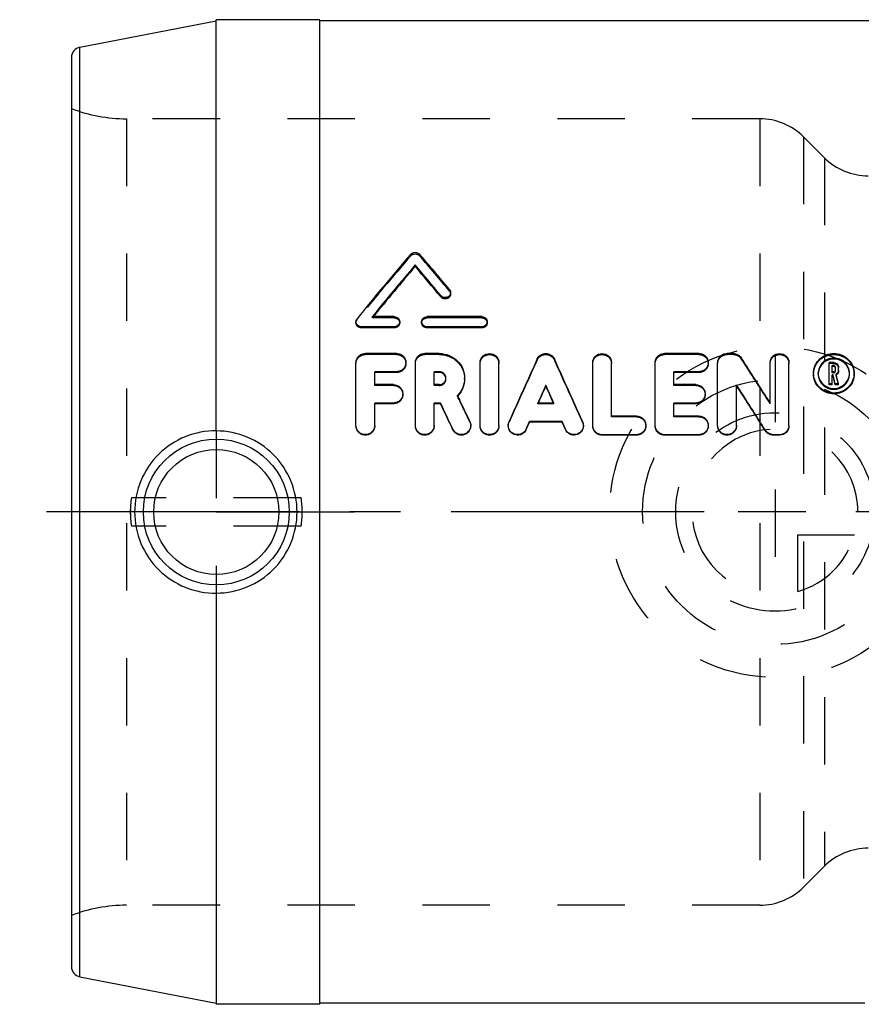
# Model space of a CAD drawing. Header units: millimetres. Extents: x 396 to 599, y 426 to 574.
# Tile 1 of 2: x 396 to 477, y 479 to 574. Entities that reach past the tile are written whole.
import ezdxf

# ---------------------------------------------------------------- set-up
doc = ezdxf.new("R2010")
doc.units = ezdxf.units.MM
doc.header["$LTSCALE"] = 65.185185
doc.linetypes.add('CENTER', pattern=[0.6, 0.375, -0.075, 0.075, -0.075])
doc.linetypes.add('HIDDEN', pattern=[0.2, 0.1, -0.1])
for name, color, linetype in [('DEFAULT_2', 8, 'HIDDEN'), ('FLAECHEN', 7, 'CONTINUOUS'), ('KOERPER', 7, 'CONTINUOUS'), ('KONST.EL_MIT_GEO', 7, 'CONTINUOUS'), ('KURVEN', 7, 'CONTINUOUS')]:
    doc.layers.add(name, color=color, linetype=linetype)

msp = doc.modelspace()

# ---------------------------------------------------------------- linework, layer by layer
at = {"layer": 'DEFAULT_2', "color": 8, "linetype": 'HIDDEN'}
for p, q in [((400.665, 565.547), (400.665, 487.547)), ((405.985, 564.572), (405.985, 488.522)), ((467.18, 564.572), (405.985, 564.572)), ((473.433, 560.804), (471.422, 562.815)), ((473.433, 492.29), (471.422, 490.279)), ((467.18, 488.522), (405.985, 488.522))]:
    msp.add_line(p, q, dxfattribs=at)
for centre, start, end in [((405.985, 579.572), 249.22814, 270), ((405.985, 473.522), 90, 110.77186)]:
    msp.add_arc(centre, 15, start, end, dxfattribs=at)
at = {"layer": 'FLAECHEN', "color": 2, "linetype": 'CENTER'}
msp.add_line((500.919, 526.547), (395.665, 526.547), dxfattribs=at)
at = {"layer": 'KOERPER', "color": 7, "linetype": 'Continuous'}
for p, q in [((414.665, 534.388), (414.665, 574.147)), ((424.665, 574.147), (414.665, 574.147)), ((424.665, 478.947), (424.665, 574.147)), ((479.593, 574.047), (424.665, 574.047)), ((414.665, 518.706), (414.665, 478.947)), ((424.665, 478.947), (414.665, 478.947)), ((477.333, 479.047), (424.665, 479.047))]:
    msp.add_line(p, q, dxfattribs=at)
at = {"layer": 'KOERPER', "color": 8, "linetype": 'HIDDEN'}
for p, q in [((414.665, 534.388), (414.665, 518.706)), ((422.86, 527.926), (406.47, 527.926)), ((422.86, 525.168), (406.47, 525.168))]:
    msp.add_line(p, q, dxfattribs=at)
at = {"layer": 'KOERPER', "color": 2, "linetype": 'CENTER'}
for q in [(401.355, 526.547), (427.975, 526.547)]:
    msp.add_line((414.665, 526.547), q, dxfattribs=at)
at = {"layer": 'KOERPER', "color": 8, "linetype": 'HIDDEN'}
for centre, radius, start, end in [((414.665, 526.547), 8.31, 170.45069, 189.54931), ((414.774, 526.548), 8.418, 170.5665, 189.4335), ((414.556, 526.548), 8.418, 350.5665, 9.4335), ((414.665, 526.547), 8.31, 350.45069, 9.54931)]:
    msp.add_arc(centre, radius, start, end, dxfattribs=at)
at = {"layer": 'KOERPER', "color": 7, "linetype": 'Continuous'}
for points, knots in [([(414.665, 534.393), (413.65, 534.404), (411.582, 534.015), (408.954, 532.281), (407.186, 529.658), (406.772, 527.577), (406.772, 526.547)], [0, 0, 0, 0, 0.247733, 0.497791, 0.74881, 1, 1, 1, 1]), ([(422.472, 526.547), (422.472, 527.566), (422.067, 529.623), (420.335, 532.228), (417.741, 533.977), (415.684, 534.388), (414.665, 534.388)], [0, 0, 0, 0, 0.250289, 0.500027, 0.749745, 1, 1, 1, 1]), ([(406.772, 526.547), (406.772, 525.517), (407.186, 523.435), (408.954, 520.813), (411.582, 519.078), (413.65, 518.69), (414.665, 518.7)], [0, 0, 0, 0, 0.251195, 0.502217, 0.752271, 1, 1, 1, 1]), ([(414.665, 518.706), (415.684, 518.706), (417.741, 519.116), (420.335, 520.866), (422.067, 523.471), (422.472, 525.528), (422.472, 526.547)], [0, 0, 0, 0, 0.250252, 0.49997, 0.749709, 1, 1, 1, 1])]:
    msp.add_open_spline(points, degree=3, knots=knots, dxfattribs=at)
at = {"layer": 'KONST.EL_MIT_GEO', "color": 7, "linetype": 'Continuous'}
for p, q in [((401.474, 571.483), (414.665, 574.047)), ((401.474, 481.611), (401.474, 571.483)), ((400.665, 570.501), (400.665, 482.593)), ((433.886, 550.283), (433.886, 550.433)), ((436.361, 547.342), (436.361, 547.473)), ((431.864, 545.434), (429.748, 545.434)), ((440.317, 545.434), (435.033, 545.434)), ((428.693, 544.341), (428.692, 544.453)), ((431.863, 544.453), (428.692, 544.453)), ((431.863, 544.341), (428.693, 544.341)), ((431.863, 544.341), (431.863, 544.453)), ((435.033, 544.341), (435.032, 544.453)), ((440.316, 544.453), (435.032, 544.453)), ((440.316, 544.341), (435.033, 544.341)), ((440.316, 544.341), (440.316, 544.453)), ((432.091, 541.869), (429.071, 541.869)), ((436.213, 541.869), (434.807, 541.869)), ((461.308, 541.869), (457.986, 541.869)), ((464.627, 541.869), (464.024, 541.869)), ((428.165, 534.923), (428.165, 540.992)), ((433.901, 534.923), (433.901, 540.992)), ((440.162, 534.923), (440.162, 540.992)), ((441.974, 534.922), (441.974, 540.992)), ((451.042, 534.923), (451.042, 540.992)), ((452.854, 535.819), (452.854, 540.992)), ((457.08, 534.923), (457.08, 540.992)), ((463.118, 534.923), (463.118, 540.992)), ((468.193, 537.088), (468.193, 540.992)), ((470.004, 534.923), (470.004, 540.992)), ((473.889, 538.855), (473.889, 540.99)), ((474.335, 540.99), (473.889, 540.99)), ((429.976, 538.86), (429.976, 540.112)), ((432.09, 540.112), (429.976, 540.112)), ((432.09, 540.027), (429.976, 540.027)), ((432.09, 540.027), (432.09, 540.112)), ((435.712, 538.86), (435.712, 540.112)), ((436.213, 540.112), (435.712, 540.112)), ((436.213, 540.027), (435.712, 540.027)), ((436.213, 540.027), (436.213, 540.112)), ((458.892, 538.86), (458.892, 540.112)), ((461.307, 540.112), (458.892, 540.112)), ((461.307, 540.027), (458.892, 540.027)), ((461.307, 540.027), (461.307, 540.112)), ((474.191, 540.088), (474.191, 540.697)), ((474.334, 540.697), (474.191, 540.697)), ((474.334, 540.608), (474.191, 540.608)), ((474.335, 540.088), (474.191, 540.088)), ((474.191, 538.855), (474.191, 539.794)), ((474.285, 539.794), (474.191, 539.794)), ((474.48, 538.932), (474.285, 539.794)), ((474.334, 540.608), (474.334, 540.697)), ((474.493, 540.242), (474.493, 540.544)), ((474.79, 538.932), (474.578, 539.862)), ((474.795, 540.241), (474.795, 540.543)), ((431.789, 538.86), (429.976, 538.86)), ((436.214, 538.86), (435.712, 538.86)), ((461.006, 538.86), (458.892, 538.86)), ((464.929, 534.922), (464.929, 538.857)), ((474.191, 538.932), (473.889, 538.932)), ((474.191, 538.855), (473.889, 538.855)), ((474.285, 539.71), (474.191, 539.71)), ((474.48, 538.855), (474.285, 539.71)), ((474.48, 538.855), (474.48, 538.932)), ((474.79, 538.932), (474.48, 538.932)), ((474.79, 538.855), (474.48, 538.855)), ((474.79, 538.855), (474.79, 538.932)), ((446.508, 538.725), (446.508, 538.802)), ((429.976, 534.922), (429.976, 537.084)), ((431.788, 537.084), (429.976, 537.084)), ((431.788, 537.018), (429.976, 537.018)), ((431.788, 537.018), (431.788, 537.084)), ((435.712, 534.922), (435.712, 537.084)), ((436.331, 537.084), (435.712, 537.084)), ((436.331, 537.018), (435.712, 537.018)), ((436.331, 537.018), (436.331, 537.084)), ((447.279, 537.084), (445.738, 537.084)), ((445.767, 537.084), (445.823, 537.208)), ((447.249, 537.084), (447.193, 537.208)), ((458.892, 535.819), (458.892, 537.084)), ((461.005, 537.084), (458.892, 537.084)), ((461.005, 537.018), (458.892, 537.018)), ((461.005, 537.018), (461.005, 537.084)), ((444.614, 534.561), (444.941, 535.297)), ((444.614, 534.511), (444.941, 535.242)), ((444.941, 535.242), (444.941, 535.297)), ((448.076, 535.297), (444.941, 535.297)), ((448.076, 535.242), (444.941, 535.242)), ((448.076, 535.242), (448.076, 535.297)), ((448.402, 534.562), (448.076, 535.297)), ((448.402, 534.511), (448.076, 535.242)), ((455.269, 535.819), (452.854, 535.819)), ((461.307, 535.819), (458.892, 535.819)), ((437.53, 534.494), (437.53, 534.544)), ((444.614, 534.511), (444.614, 534.561)), ((448.402, 534.511), (448.402, 534.562)), ((467.726, 534.398), (467.726, 534.447)), ((451.948, 533.978), (451.948, 534.024)), ((455.269, 534.024), (451.948, 534.024)), ((455.269, 533.978), (451.948, 533.978)), ((455.269, 533.978), (455.269, 534.024)), ((457.986, 533.978), (457.986, 534.024)), ((461.307, 534.024), (457.986, 534.024)), ((461.307, 533.978), (457.986, 533.978)), ((461.307, 533.978), (461.307, 534.024)), ((468.495, 533.978), (468.495, 534.024)), ((469.098, 534.024), (468.495, 534.024)), ((469.098, 533.978), (468.495, 533.978)), ((469.098, 533.978), (469.098, 534.024)), ((401.474, 481.611), (414.665, 479.047))]:
    msp.add_line(p, q, dxfattribs=at)
at = {"layer": 'KONST.EL_MIT_GEO', "color": 8, "linetype": 'HIDDEN'}
for p, q in [((467.18, 564.572), (467.18, 488.522)), ((471.422, 562.815), (471.422, 490.279)), ((473.433, 560.804), (473.433, 492.29)), ((433.456, 551.318), (433.456, 551.474)), ((434.316, 551.318), (434.316, 551.474)), ((437.207, 547.91), (437.208, 548.044)), ((437.312, 547.626), (437.312, 547.759)), ((428.165, 544.944), (428.165, 544.829)), ((428.27, 545.121), (428.27, 545.238)), ((429.748, 545.316), (429.748, 545.434)), ((429.748, 545.316), (429.806, 545.387)), ((431.863, 545.316), (429.748, 545.316)), ((429.806, 545.387), (429.844, 545.435)), ((431.863, 545.316), (431.864, 545.434)), ((432.392, 544.829), (432.392, 544.945)), ((434.505, 544.945), (434.505, 544.829)), ((435.033, 545.316), (435.033, 545.434)), ((440.316, 545.316), (435.033, 545.316)), ((440.316, 545.316), (440.317, 545.434)), ((440.844, 544.829), (440.844, 544.945)), ((429.071, 541.773), (429.071, 541.869)), ((432.09, 541.773), (429.071, 541.773)), ((432.09, 541.773), (432.091, 541.869)), ((434.807, 541.773), (434.807, 541.869)), ((436.213, 541.773), (434.807, 541.773)), ((436.213, 541.773), (436.213, 541.869)), ((457.986, 541.773), (457.986, 541.869)), ((461.307, 541.773), (457.986, 541.773)), ((461.307, 541.773), (461.308, 541.869)), ((464.024, 541.773), (464.024, 541.869)), ((464.627, 541.773), (464.024, 541.773)), ((464.627, 541.773), (464.627, 541.869)), ((432.995, 540.901), (432.995, 540.992)), ((445.679, 541.253), (445.679, 541.345)), ((447.337, 541.253), (447.337, 541.345)), ((462.212, 540.901), (462.212, 540.992)), ((465.395, 541.363), (465.395, 541.457)), ((474.334, 540.9), (473.889, 540.9)), ((474.334, 540.9), (474.335, 540.99)), ((472.38, 539.879), (472.38, 539.963)), ((472.834, 539.879), (472.834, 539.963)), ((474.191, 540.003), (474.191, 540.088)), ((474.334, 540.003), (474.191, 540.003)), ((474.285, 539.71), (474.285, 539.794)), ((474.334, 540.003), (474.335, 540.088)), ((474.493, 540.156), (474.493, 540.242)), ((474.578, 539.778), (474.578, 539.862)), ((474.795, 540.156), (474.795, 540.241)), ((475.853, 539.879), (475.853, 539.963)), ((476.308, 539.879), (476.308, 539.963)), ((429.976, 538.783), (429.976, 538.86)), ((431.788, 538.783), (431.789, 538.86)), ((435.712, 538.783), (435.712, 538.86)), ((436.213, 538.783), (436.214, 538.86)), ((436.855, 539.406), (436.855, 539.487)), ((438.666, 539.404), (438.666, 539.485)), ((458.892, 538.783), (458.892, 538.86)), ((461.005, 538.783), (461.006, 538.86)), ((474.79, 538.855), (474.578, 539.778)), ((431.788, 538.783), (429.976, 538.783)), ((432.693, 537.902), (432.693, 537.974)), ((436.213, 538.783), (435.712, 538.783)), ((461.005, 538.783), (458.892, 538.783)), ((461.91, 537.902), (461.91, 537.974)), ((437.98, 537.751), (437.98, 537.822)), ((445.738, 537.018), (445.738, 537.084)), ((445.738, 537.018), (445.767, 537.084)), ((447.279, 537.018), (445.738, 537.018)), ((447.279, 537.018), (447.249, 537.084)), ((447.279, 537.018), (447.279, 537.084)), ((468.193, 537.021), (468.193, 537.088)), ((439.172, 535.247), (439.172, 535.302)), ((442.956, 535.23), (442.956, 535.284)), ((450.06, 535.23), (450.06, 535.284)), ((452.854, 535.761), (452.854, 535.819)), ((455.269, 535.761), (452.854, 535.761)), ((455.269, 535.761), (455.269, 535.819)), ((458.892, 535.761), (458.892, 535.819)), ((461.307, 535.761), (458.892, 535.761)), ((461.307, 535.761), (461.307, 535.819)), ((428.165, 534.871), (428.165, 534.923)), ((429.976, 534.871), (429.976, 534.922)), ((433.901, 534.871), (433.901, 534.923)), ((435.712, 534.871), (435.712, 534.922)), ((439.257, 534.87), (439.257, 534.923)), ((440.162, 534.871), (440.162, 534.923)), ((441.974, 534.871), (441.974, 534.922)), ((442.879, 534.923), (442.879, 534.87)), ((450.137, 534.87), (450.137, 534.923)), ((451.042, 534.871), (451.042, 534.923)), ((456.175, 534.871), (456.175, 534.923)), ((457.08, 534.871), (457.08, 534.923)), ((462.212, 534.871), (462.212, 534.923)), ((463.118, 534.871), (463.118, 534.923)), ((464.929, 534.871), (464.929, 534.922)), ((470.004, 534.871), (470.004, 534.923))]:
    msp.add_line(p, q, dxfattribs=at)
at = {"layer": 'KONST.EL_MIT_GEO', "color": 7, "linetype": 'Continuous'}
for radius in [7.05, 6.051]:
    msp.add_circle((414.665, 526.547), radius, dxfattribs=at)
for centre, radius, start, end in [((401.665, 570.501), 1, 101, 180), ((637.439, 376.578), 268.696, 139.39003, 141.1195), ((238.111, 383.114), 258.537, 39.6382, 40.63239), ((640.495, 375.17), 270.932, 139.6925, 141.06484), ((638.601, 375.523), 269.164, 139.51342, 140.85703), ((232.808, 379.785), 263.729, 39.48202, 40.32024), ((234.3, 379.831), 262.466, 39.65917, 40.49831), ((1213.401, 192.781), 843.145, 155.580799, 156.032333), ((-320.385, 192.781), 843.145, 23.967667, 24.419201), ((-157.187, 139.822), 740.891, 32.425282, 32.826499), ((474.187, 539.967), 1.808, 175.24541, 180.13504), ((474.339, 540.176), 0.465, 303.53295, 306.96691), ((474.507, 539.968), 1.801, 359.84664, 4.73287), ((-180.041, 126.636), 765.449, 32.193053, 32.583931), ((1214.898, 193.024), 842.606, 155.772114, 155.900119), ((1205.891, 194.841), 833.617, 155.636786, 155.751141), ((-321.882, 193.024), 842.606, 24.099881, 24.227886), ((-312.874, 194.841), 833.617, 24.248859, 24.363214), ((-174.252, 127.678), 759.972, 32.355911, 32.747846), ((-325.887, 175.759), 843.524, 25.172224, 25.363033), ((-318.07, 177.14), 835.843, 25.311364, 25.502939), ((-317.603, 178.727), 836.572, 25.22875, 25.419646), ((401.665, 482.593), 1, 180, 259)]:
    msp.add_arc(centre, radius, start, end, dxfattribs=at)
at = {"layer": 'KONST.EL_MIT_GEO', "color": 8, "linetype": 'HIDDEN'}
for centre, radius, start, end in [((467.18, 558.572), 6, 45, 90), ((477.675, 565.047), 6, 225, 270), ((635.852, 376.684), 267.323, 139.21136, 140.94328), ((239.568, 383.151), 257.307, 39.81569, 40.81079), ((1205.219, 194.224), 835.063, 155.444672, 155.898198), ((-312.203, 194.224), 835.063, 24.101802, 24.555328), ((-151.705, 140.751), 735.734, 32.588789, 32.991022), ((474.25, 539.878), 1.87, 179.97849, 184.76647), ((474.303, 539.879), 1.468, 178.41445, 180.00301), ((474.232, 539.881), 1.398, 164.20067, 178.42193), ((474.327, 540.194), 0.486, 301.17404, 303.53731), ((474.457, 539.881), 1.397, 1.56172, 15.90565), ((474.38, 539.879), 1.473, 359.99676, 1.56874), ((474.439, 539.878), 1.869, 355.22891, 0.01997), ((436.248, 539.405), 0.607, 3.90627, 16.84482), ((436.254, 539.405), 0.601, 0.00333, 3.88774), ((436.2, 539.51), 2.503, 315.33372, 316.08564), ((-309.866, 180.089), 828.972, 25.368117, 25.559776), ((436.216, 539.494), 2.48, 316.08614, 316.53769), ((438.368, 534.87), 0.888, 354.67781, 359.98223), ((477.675, 488.047), 6, 90, 135), ((467.18, 494.522), 6, 270, 315)]:
    msp.add_arc(centre, radius, start, end, dxfattribs=at)
at = {"layer": 'KONST.EL_MIT_GEO', "color": 7, "linetype": 'Continuous'}
for points, knots in [([(433.456, 551.474), (433.558, 551.593), (433.886, 551.731), (434.214, 551.592), (434.316, 551.474)], [0, 0, 0, 0, 0.499985, 1, 1, 1, 1]), ([(437.312, 547.759), (437.312, 547.661), (437.255, 547.505), (437.101, 547.367), (436.904, 547.274), (436.621, 547.27), (436.427, 547.392), (436.361, 547.473)], [0, 0, 0, 0, 0.235717, 0.36055, 0.489262, 0.748793, 1, 1, 1, 1]), ([(437.312, 547.626), (437.312, 547.528), (437.254, 547.373), (437.1, 547.236), (436.903, 547.144), (436.621, 547.141), (436.428, 547.261), (436.361, 547.342)], [0, 0, 0, 0, 0.235596, 0.360248, 0.489353, 0.748739, 1, 1, 1, 1]), ([(437.208, 548.044), (437.224, 548.024), (437.283, 547.94), (437.312, 547.835), (437.312, 547.759)], [0, 0, 0, 0, 0.255879, 1, 1, 1, 1]), ([(428.692, 544.453), (428.559, 544.453), (428.287, 544.55), (428.165, 544.818), (428.165, 544.944)], [0, 0, 0, 0, 0.51378, 1, 1, 1, 1]), ([(428.693, 544.341), (428.56, 544.341), (428.288, 544.436), (428.165, 544.703), (428.165, 544.829)], [0, 0, 0, 0, 0.514008, 1, 1, 1, 1]), ([(432.392, 544.945), (432.392, 544.818), (432.27, 544.55), (431.997, 544.453), (431.863, 544.453)], [0, 0, 0, 0, 0.486187, 1, 1, 1, 1]), ([(432.392, 544.829), (432.392, 544.703), (432.269, 544.436), (431.997, 544.341), (431.863, 544.341)], [0, 0, 0, 0, 0.48581, 1, 1, 1, 1]), ([(431.864, 545.434), (431.998, 545.434), (432.27, 545.339), (432.392, 545.071), (432.392, 544.945)], [0, 0, 0, 0, 0.514225, 1, 1, 1, 1]), ([(434.505, 544.945), (434.505, 545.071), (434.627, 545.339), (434.899, 545.435), (435.033, 545.434)], [0, 0, 0, 0, 0.485764, 1, 1, 1, 1]), ([(435.032, 544.453), (434.899, 544.453), (434.626, 544.55), (434.505, 544.818), (434.505, 544.945)], [0, 0, 0, 0, 0.513804, 1, 1, 1, 1]), ([(435.033, 544.341), (434.9, 544.341), (434.628, 544.436), (434.505, 544.703), (434.505, 544.829)], [0, 0, 0, 0, 0.513946, 1, 1, 1, 1]), ([(440.844, 544.945), (440.844, 544.818), (440.723, 544.55), (440.45, 544.453), (440.316, 544.453)], [0, 0, 0, 0, 0.486187, 1, 1, 1, 1]), ([(440.844, 544.829), (440.844, 544.703), (440.722, 544.436), (440.45, 544.341), (440.316, 544.341)], [0, 0, 0, 0, 0.48581, 1, 1, 1, 1]), ([(440.317, 545.434), (440.45, 545.434), (440.723, 545.339), (440.844, 545.071), (440.844, 544.945)], [0, 0, 0, 0, 0.514225, 1, 1, 1, 1]), ([(428.165, 540.992), (428.165, 541.105), (428.212, 541.336), (428.413, 541.628), (428.714, 541.823), (428.952, 541.869), (429.071, 541.869)], [0, 0, 0, 0, 0.244643, 0.49204, 0.7442, 1, 1, 1, 1]), ([(432.091, 541.869), (432.209, 541.869), (432.447, 541.823), (432.748, 541.627), (432.948, 541.336), (432.995, 541.105), (432.995, 540.992)], [0, 0, 0, 0, 0.255807, 0.507922, 0.75539, 1, 1, 1, 1]), ([(433.901, 540.992), (433.901, 541.105), (433.948, 541.336), (434.149, 541.628), (434.45, 541.823), (434.688, 541.869), (434.807, 541.869)], [0, 0, 0, 0, 0.244643, 0.49204, 0.7442, 1, 1, 1, 1]), ([(436.213, 541.869), (436.534, 541.87), (437.179, 541.745), (437.995, 541.216), (438.54, 540.423), (438.666, 539.795), (438.666, 539.485)], [0, 0, 0, 0, 0.255016, 0.506591, 0.754173, 1, 1, 1, 1]), ([(440.162, 540.992), (440.162, 541.105), (440.21, 541.336), (440.475, 541.724), (441.068, 541.966), (441.661, 541.724), (441.926, 541.336), (441.974, 541.105), (441.974, 540.992)], [0, 0, 0, 0, 0.123493, 0.248371, 0.5, 0.751629, 0.876508, 1, 1, 1, 1]), ([(445.679, 541.345), (445.749, 541.499), (445.988, 541.772), (446.508, 541.918), (447.027, 541.772), (447.268, 541.499), (447.337, 541.345)], [0, 0, 0, 0, 0.246912, 0.500009, 0.753095, 1, 1, 1, 1]), ([(451.042, 540.992), (451.042, 541.105), (451.09, 541.336), (451.355, 541.724), (451.948, 541.966), (452.542, 541.724), (452.806, 541.336), (452.854, 541.105), (452.854, 540.992)], [0, 0, 0, 0, 0.123493, 0.248371, 0.5, 0.751629, 0.876508, 1, 1, 1, 1]), ([(457.08, 540.992), (457.08, 541.105), (457.127, 541.336), (457.328, 541.628), (457.629, 541.823), (457.867, 541.869), (457.986, 541.869)], [0, 0, 0, 0, 0.244643, 0.49204, 0.7442, 1, 1, 1, 1]), ([(461.308, 541.869), (461.426, 541.869), (461.664, 541.823), (461.965, 541.627), (462.165, 541.336), (462.212, 541.105), (462.212, 540.992)], [0, 0, 0, 0, 0.255807, 0.507922, 0.75539, 1, 1, 1, 1]), ([(463.118, 540.992), (463.118, 541.105), (463.165, 541.336), (463.366, 541.628), (463.667, 541.823), (463.905, 541.869), (464.024, 541.869)], [0, 0, 0, 0, 0.244643, 0.49204, 0.7442, 1, 1, 1, 1]), ([(464.627, 541.869), (464.779, 541.869), (465.083, 541.794), (465.315, 541.582), (465.395, 541.457)], [0, 0, 0, 0, 0.505196, 1, 1, 1, 1]), ([(468.193, 540.992), (468.192, 541.105), (468.24, 541.336), (468.505, 541.724), (469.098, 541.966), (469.692, 541.724), (469.956, 541.336), (470.004, 541.105), (470.004, 540.992)], [0, 0, 0, 0, 0.123493, 0.248371, 0.5, 0.751629, 0.876508, 1, 1, 1, 1]), ([(472.386, 540.117), (472.405, 540.351), (472.537, 540.818), (472.98, 541.397), (473.611, 541.78), (474.344, 541.914), (475.077, 541.78), (475.708, 541.397), (476.151, 540.818), (476.282, 540.351), (476.302, 540.117)], [0, 0, 0, 0, 0.122696, 0.246565, 0.372487, 0.500001, 0.627515, 0.753437, 0.877304, 1, 1, 1, 1]), ([(432.995, 540.992), (432.995, 540.878), (432.948, 540.647), (432.747, 540.355), (432.446, 540.158), (432.208, 540.112), (432.09, 540.112)], [0, 0, 0, 0, 0.244519, 0.492479, 0.744719, 1, 1, 1, 1]), ([(432.995, 540.901), (432.995, 540.787), (432.947, 540.555), (432.744, 540.264), (432.443, 540.072), (432.207, 540.027), (432.09, 540.027)], [0, 0, 0, 0, 0.246805, 0.495607, 0.747354, 1, 1, 1, 1]), ([(462.212, 540.992), (462.212, 540.878), (462.165, 540.647), (461.964, 540.355), (461.663, 540.158), (461.425, 540.112), (461.307, 540.112)], [0, 0, 0, 0, 0.244519, 0.492479, 0.744719, 1, 1, 1, 1]), ([(462.212, 540.901), (462.212, 540.787), (462.164, 540.555), (461.961, 540.264), (461.66, 540.072), (461.424, 540.027), (461.307, 540.027)], [0, 0, 0, 0, 0.246805, 0.495607, 0.747354, 1, 1, 1, 1]), ([(475.853, 539.963), (475.854, 540.153), (475.775, 540.539), (475.44, 541.027), (474.937, 541.353), (474.344, 541.467), (473.75, 541.353), (473.248, 541.027), (472.913, 540.539), (472.834, 540.153), (472.834, 539.963)], [0, 0, 0, 0, 0.122715, 0.246521, 0.372431, 0.500001, 0.627569, 0.753479, 0.877286, 1, 1, 1, 1]), ([(475.8, 540.264), (475.756, 540.418), (475.616, 540.712), (475.16, 541.176), (474.341, 541.444), (473.523, 541.173), (473.069, 540.709), (472.931, 540.415), (472.887, 540.262)], [0, 0, 0, 0, 0.124993, 0.248669, 0.500501, 0.751845, 0.875705, 1, 1, 1, 1]), ([(474.335, 540.99), (474.452, 540.99), (474.694, 540.897), (474.795, 540.657), (474.795, 540.543)], [0, 0, 0, 0, 0.507635, 1, 1, 1, 1]), ([(436.855, 539.487), (436.855, 539.646), (436.715, 539.982), (436.377, 540.112), (436.213, 540.112)], [0, 0, 0, 0, 0.493422, 1, 1, 1, 1]), ([(436.829, 539.581), (436.791, 539.707), (436.622, 539.942), (436.348, 540.027), (436.213, 540.027)], [0, 0, 0, 0, 0.496216, 1, 1, 1, 1]), ([(476.308, 539.963), (476.308, 539.716), (476.205, 539.211), (475.77, 538.574), (475.116, 538.145), (474.344, 537.994), (473.571, 538.145), (472.918, 538.574), (472.483, 539.211), (472.379, 539.716), (472.38, 539.963)], [0, 0, 0, 0, 0.122638, 0.246885, 0.372901, 0.5, 0.627099, 0.753116, 0.877364, 1, 1, 1, 1]), ([(472.834, 539.963), (472.834, 539.773), (472.913, 539.386), (473.248, 538.896), (473.75, 538.567), (474.344, 538.451), (474.938, 538.567), (475.44, 538.896), (475.774, 539.386), (475.854, 539.773), (475.853, 539.963)], [0, 0, 0, 0, 0.122648, 0.246828, 0.372834, 0.500001, 0.627165, 0.753172, 0.877354, 1, 1, 1, 1]), ([(474.493, 540.544), (474.493, 540.583), (474.458, 540.666), (474.374, 540.697), (474.334, 540.697)], [0, 0, 0, 0, 0.492449, 1, 1, 1, 1]), ([(474.335, 540.088), (474.376, 540.088), (474.459, 540.12), (474.493, 540.203), (474.493, 540.242)], [0, 0, 0, 0, 0.507154, 1, 1, 1, 1]), ([(474.493, 540.455), (474.493, 540.488), (474.469, 540.556), (474.408, 540.595), (474.375, 540.603)], [0, 0, 0, 0, 0.496792, 1, 1, 1, 1]), ([(474.795, 540.241), (474.795, 540.167), (474.754, 540.014), (474.643, 539.901), (474.578, 539.862)], [0, 0, 0, 0, 0.495582, 1, 1, 1, 1]), ([(474.795, 540.156), (474.795, 540.088), (474.762, 539.952), (474.671, 539.845), (474.618, 539.805)], [0, 0, 0, 0, 0.503457, 1, 1, 1, 1]), ([(431.789, 538.86), (431.907, 538.86), (432.145, 538.814), (432.445, 538.616), (432.646, 538.322), (432.693, 538.089), (432.693, 537.974)], [0, 0, 0, 0, 0.253624, 0.504902, 0.753317, 1, 1, 1, 1]), ([(436.214, 538.86), (436.378, 538.86), (436.715, 538.992), (436.855, 539.327), (436.855, 539.487)], [0, 0, 0, 0, 0.506279, 1, 1, 1, 1]), ([(438.666, 539.485), (438.666, 539.182), (438.543, 538.565), (438.196, 538.041), (437.98, 537.822)], [0, 0, 0, 0, 0.496877, 1, 1, 1, 1]), ([(438.666, 539.404), (438.666, 539.111), (438.55, 538.514), (438.221, 538.005), (438.016, 537.789)], [0, 0, 0, 0, 0.496715, 1, 1, 1, 1]), ([(461.006, 538.86), (461.124, 538.86), (461.362, 538.814), (461.662, 538.616), (461.863, 538.322), (461.91, 538.089), (461.91, 537.974)], [0, 0, 0, 0, 0.253624, 0.504902, 0.753317, 1, 1, 1, 1]), ([(476.301, 539.723), (476.281, 539.487), (476.147, 539.019), (475.701, 538.441), (475.072, 538.061), (474.344, 537.927), (473.616, 538.06), (472.987, 538.441), (472.541, 539.019), (472.406, 539.487), (472.386, 539.723)], [0, 0, 0, 0, 0.123897, 0.247233, 0.373666, 0.499771, 0.626297, 0.752476, 0.876121, 1, 1, 1, 1]), ([(432.693, 537.974), (432.693, 537.858), (432.646, 537.625), (432.445, 537.329), (432.144, 537.131), (431.906, 537.084), (431.788, 537.084)], [0, 0, 0, 0, 0.246615, 0.495412, 0.746782, 1, 1, 1, 1]), ([(432.693, 537.902), (432.693, 537.787), (432.646, 537.553), (432.443, 537.259), (432.142, 537.064), (431.905, 537.018), (431.788, 537.018)], [0, 0, 0, 0, 0.247391, 0.49646, 0.747984, 1, 1, 1, 1]), ([(461.91, 537.974), (461.91, 537.858), (461.863, 537.625), (461.662, 537.329), (461.361, 537.131), (461.123, 537.084), (461.005, 537.084)], [0, 0, 0, 0, 0.246615, 0.495412, 0.746782, 1, 1, 1, 1]), ([(461.91, 537.902), (461.91, 537.787), (461.863, 537.553), (461.66, 537.259), (461.359, 537.064), (461.122, 537.018), (461.005, 537.018)], [0, 0, 0, 0, 0.247391, 0.49646, 0.747984, 1, 1, 1, 1]), ([(455.269, 535.819), (455.387, 535.819), (455.625, 535.773), (455.926, 535.573), (456.128, 535.275), (456.175, 535.04), (456.175, 534.923)], [0, 0, 0, 0, 0.25198, 0.502621, 0.75175, 1, 1, 1, 1]), ([(461.307, 535.819), (461.425, 535.819), (461.663, 535.773), (461.964, 535.573), (462.165, 535.275), (462.212, 535.04), (462.212, 534.923)], [0, 0, 0, 0, 0.25198, 0.502621, 0.75175, 1, 1, 1, 1]), ([(429.976, 534.922), (429.976, 534.806), (429.929, 534.57), (429.728, 534.271), (429.426, 534.071), (429.07, 534.001), (428.714, 534.072), (428.413, 534.272), (428.212, 534.571), (428.165, 534.807), (428.165, 534.923)], [0, 0, 0, 0, 0.124127, 0.248798, 0.374186, 0.500004, 0.625821, 0.751208, 0.875875, 1, 1, 1, 1]), ([(429.976, 534.871), (429.976, 534.755), (429.929, 534.519), (429.727, 534.222), (429.425, 534.023), (429.07, 533.954), (428.715, 534.024), (428.414, 534.223), (428.213, 534.52), (428.165, 534.755), (428.165, 534.871)], [0, 0, 0, 0, 0.124153, 0.249078, 0.374517, 0.500358, 0.626166, 0.751507, 0.87629, 1, 1, 1, 1]), ([(435.712, 534.922), (435.712, 534.806), (435.665, 534.57), (435.464, 534.271), (435.162, 534.071), (434.806, 534.001), (434.45, 534.072), (434.149, 534.272), (433.948, 534.571), (433.901, 534.807), (433.901, 534.923)], [0, 0, 0, 0, 0.124127, 0.248798, 0.374186, 0.500004, 0.625821, 0.751208, 0.875875, 1, 1, 1, 1]), ([(435.712, 534.871), (435.712, 534.755), (435.665, 534.519), (435.463, 534.222), (435.161, 534.023), (434.806, 533.954), (434.451, 534.024), (434.15, 534.223), (433.948, 534.52), (433.901, 534.755), (433.901, 534.871)], [0, 0, 0, 0, 0.124153, 0.249078, 0.374517, 0.500358, 0.626166, 0.751507, 0.87629, 1, 1, 1, 1]), ([(439.257, 534.923), (439.257, 534.724), (439.112, 534.314), (438.562, 533.977), (437.921, 534.051), (437.615, 534.363), (437.53, 534.544)], [0, 0, 0, 0, 0.248293, 0.498839, 0.750216, 1, 1, 1, 1]), ([(439.253, 534.788), (439.235, 534.597), (439.062, 534.216), (438.515, 533.927), (437.903, 534.019), (437.612, 534.32), (437.53, 534.494)], [0, 0, 0, 0, 0.248646, 0.499344, 0.750619, 1, 1, 1, 1]), ([(441.974, 534.922), (441.974, 534.806), (441.926, 534.57), (441.725, 534.271), (441.423, 534.071), (441.067, 534.001), (440.712, 534.072), (440.41, 534.272), (440.21, 534.571), (440.162, 534.807), (440.162, 534.923)], [0, 0, 0, 0, 0.124127, 0.248798, 0.374186, 0.500004, 0.625821, 0.751208, 0.875875, 1, 1, 1, 1]), ([(441.974, 534.871), (441.974, 534.755), (441.926, 534.519), (441.724, 534.222), (441.422, 534.023), (441.067, 533.954), (440.712, 534.024), (440.411, 534.223), (440.21, 534.52), (440.162, 534.755), (440.162, 534.871)], [0, 0, 0, 0, 0.124153, 0.249078, 0.374517, 0.500358, 0.626166, 0.751507, 0.87629, 1, 1, 1, 1]), ([(444.614, 534.561), (444.532, 534.377), (444.229, 534.057), (443.583, 533.974), (443.026, 534.309), (442.879, 534.723), (442.879, 534.923)], [0, 0, 0, 0, 0.249734, 0.501112, 0.75169, 1, 1, 1, 1]), ([(444.614, 534.511), (444.532, 534.328), (444.229, 534.01), (443.585, 533.928), (443.027, 534.258), (442.88, 534.671), (442.879, 534.87)], [0, 0, 0, 0, 0.249921, 0.501331, 0.751795, 1, 1, 1, 1]), ([(450.137, 534.923), (450.137, 534.723), (449.99, 534.309), (449.432, 533.974), (448.786, 534.057), (448.483, 534.378), (448.402, 534.562)], [0, 0, 0, 0, 0.248313, 0.498894, 0.750271, 1, 1, 1, 1]), ([(450.137, 534.87), (450.137, 534.671), (449.988, 534.258), (449.43, 533.927), (448.787, 534.01), (448.484, 534.328), (448.402, 534.511)], [0, 0, 0, 0, 0.248569, 0.499204, 0.750568, 1, 1, 1, 1]), ([(451.948, 534.024), (451.717, 534.024), (451.237, 534.216), (451.042, 534.694), (451.042, 534.923)], [0, 0, 0, 0, 0.502435, 1, 1, 1, 1]), ([(451.948, 533.978), (451.83, 533.978), (451.593, 534.024), (451.291, 534.223), (451.09, 534.52), (451.042, 534.755), (451.042, 534.871)], [0, 0, 0, 0, 0.251998, 0.502942, 0.752783, 1, 1, 1, 1]), ([(456.175, 534.923), (456.175, 534.807), (456.127, 534.571), (455.926, 534.272), (455.625, 534.072), (455.387, 534.024), (455.269, 534.024)], [0, 0, 0, 0, 0.248204, 0.497612, 0.748317, 1, 1, 1, 1]), ([(456.175, 534.871), (456.175, 534.754), (456.127, 534.519), (455.925, 534.222), (455.624, 534.024), (455.386, 533.978), (455.269, 533.978)], [0, 0, 0, 0, 0.248338, 0.497818, 0.748959, 1, 1, 1, 1]), ([(457.986, 534.024), (457.755, 534.024), (457.275, 534.216), (457.08, 534.694), (457.08, 534.923)], [0, 0, 0, 0, 0.502435, 1, 1, 1, 1]), ([(457.986, 533.978), (457.868, 533.978), (457.63, 534.024), (457.329, 534.223), (457.128, 534.52), (457.08, 534.755), (457.08, 534.871)], [0, 0, 0, 0, 0.251998, 0.502942, 0.752783, 1, 1, 1, 1]), ([(462.212, 534.923), (462.212, 534.807), (462.165, 534.571), (461.964, 534.272), (461.663, 534.072), (461.425, 534.024), (461.307, 534.024)], [0, 0, 0, 0, 0.248204, 0.497612, 0.748317, 1, 1, 1, 1]), ([(462.212, 534.871), (462.212, 534.754), (462.165, 534.519), (461.963, 534.222), (461.661, 534.024), (461.424, 533.978), (461.307, 533.978)], [0, 0, 0, 0, 0.248338, 0.497818, 0.748959, 1, 1, 1, 1]), ([(464.929, 534.922), (464.929, 534.806), (464.882, 534.57), (464.681, 534.271), (464.379, 534.071), (464.023, 534.001), (463.667, 534.072), (463.366, 534.272), (463.165, 534.571), (463.118, 534.807), (463.118, 534.923)], [0, 0, 0, 0, 0.124127, 0.248798, 0.374186, 0.500004, 0.625821, 0.751208, 0.875875, 1, 1, 1, 1]), ([(464.929, 534.871), (464.929, 534.755), (464.882, 534.519), (464.68, 534.222), (464.378, 534.023), (464.023, 533.954), (463.668, 534.024), (463.367, 534.223), (463.165, 534.52), (463.118, 534.755), (463.118, 534.871)], [0, 0, 0, 0, 0.124153, 0.249078, 0.374517, 0.500358, 0.626166, 0.751507, 0.87629, 1, 1, 1, 1]), ([(468.495, 534.024), (468.343, 534.025), (468.037, 534.102), (467.806, 534.32), (467.726, 534.447)], [0, 0, 0, 0, 0.501342, 1, 1, 1, 1]), ([(468.495, 533.978), (468.343, 533.978), (468.037, 534.054), (467.807, 534.271), (467.726, 534.398)], [0, 0, 0, 0, 0.501515, 1, 1, 1, 1]), ([(470.004, 534.923), (470.004, 534.694), (469.809, 534.215), (469.33, 534.024), (469.098, 534.024)], [0, 0, 0, 0, 0.497528, 1, 1, 1, 1]), ([(470.004, 534.871), (470.004, 534.642), (469.807, 534.165), (469.329, 533.978), (469.098, 533.978)], [0, 0, 0, 0, 0.497904, 1, 1, 1, 1])]:
    msp.add_open_spline(points, degree=3, knots=knots, dxfattribs=at)
at = {"layer": 'KONST.EL_MIT_GEO', "color": 8, "linetype": 'HIDDEN'}
for points, knots in [([(433.456, 551.318), (433.558, 551.436), (433.885, 551.572), (434.214, 551.436), (434.316, 551.318)], [0, 0, 0, 0, 0.498981, 1, 1, 1, 1]), ([(437.207, 547.91), (437.224, 547.89), (437.283, 547.806), (437.312, 547.702), (437.312, 547.626)], [0, 0, 0, 0, 0.258832, 1, 1, 1, 1]), ([(428.165, 544.829), (428.165, 544.907), (428.194, 545.014), (428.253, 545.1), (428.27, 545.121)], [0, 0, 0, 0, 0.743108, 1, 1, 1, 1]), ([(431.863, 545.316), (431.996, 545.316), (432.268, 545.222), (432.392, 544.955), (432.392, 544.829)], [0, 0, 0, 0, 0.514348, 1, 1, 1, 1]), ([(434.505, 544.829), (434.505, 544.955), (434.628, 545.222), (434.9, 545.316), (435.033, 545.316)], [0, 0, 0, 0, 0.485404, 1, 1, 1, 1]), ([(440.316, 545.316), (440.449, 545.316), (440.721, 545.222), (440.844, 544.955), (440.844, 544.829)], [0, 0, 0, 0, 0.514348, 1, 1, 1, 1]), ([(428.165, 540.901), (428.165, 541.016), (428.214, 541.248), (428.418, 541.538), (428.719, 541.729), (428.954, 541.773), (429.071, 541.773)], [0, 0, 0, 0, 0.247464, 0.496409, 0.748026, 1, 1, 1, 1]), ([(432.09, 541.773), (432.207, 541.773), (432.442, 541.728), (432.743, 541.537), (432.947, 541.247), (432.995, 541.015), (432.995, 540.901)], [0, 0, 0, 0, 0.253109, 0.504602, 0.753157, 1, 1, 1, 1]), ([(433.901, 540.901), (433.901, 541.016), (433.95, 541.248), (434.154, 541.538), (434.455, 541.729), (434.69, 541.773), (434.807, 541.773)], [0, 0, 0, 0, 0.247464, 0.496409, 0.748026, 1, 1, 1, 1]), ([(436.213, 541.773), (436.533, 541.773), (437.172, 541.652), (437.988, 541.13), (438.538, 540.343), (438.666, 539.714), (438.666, 539.404)], [0, 0, 0, 0, 0.254463, 0.504363, 0.75335, 1, 1, 1, 1]), ([(440.162, 540.901), (440.162, 541.015), (440.211, 541.248), (440.48, 541.632), (441.069, 541.867), (441.658, 541.631), (441.925, 541.246), (441.974, 541.015), (441.974, 540.901)], [0, 0, 0, 0, 0.12467, 0.250433, 0.500372, 0.750211, 0.875819, 1, 1, 1, 1]), ([(445.679, 541.253), (445.749, 541.406), (445.991, 541.678), (446.509, 541.821), (447.026, 541.677), (447.267, 541.406), (447.337, 541.253)], [0, 0, 0, 0, 0.248679, 0.500964, 0.75131, 1, 1, 1, 1]), ([(451.042, 540.901), (451.042, 541.015), (451.091, 541.248), (451.36, 541.632), (451.949, 541.867), (452.538, 541.631), (452.805, 541.246), (452.854, 541.015), (452.854, 540.901)], [0, 0, 0, 0, 0.12467, 0.250433, 0.500372, 0.750211, 0.875819, 1, 1, 1, 1]), ([(457.08, 540.901), (457.08, 541.016), (457.129, 541.248), (457.333, 541.538), (457.634, 541.729), (457.869, 541.773), (457.986, 541.773)], [0, 0, 0, 0, 0.247464, 0.496409, 0.748026, 1, 1, 1, 1]), ([(461.307, 541.773), (461.424, 541.773), (461.659, 541.728), (461.96, 541.537), (462.164, 541.247), (462.212, 541.015), (462.212, 540.901)], [0, 0, 0, 0, 0.253109, 0.504602, 0.753157, 1, 1, 1, 1]), ([(463.118, 540.901), (463.118, 541.016), (463.167, 541.248), (463.371, 541.538), (463.672, 541.729), (463.907, 541.773), (464.024, 541.773)], [0, 0, 0, 0, 0.247464, 0.496409, 0.748026, 1, 1, 1, 1]), ([(464.627, 541.773), (464.778, 541.773), (465.082, 541.699), (465.315, 541.488), (465.395, 541.363)], [0, 0, 0, 0, 0.503744, 1, 1, 1, 1]), ([(468.193, 540.901), (468.193, 541.015), (468.241, 541.248), (468.51, 541.632), (469.099, 541.867), (469.688, 541.631), (469.955, 541.246), (470.004, 541.015), (470.004, 540.901)], [0, 0, 0, 0, 0.12467, 0.250433, 0.500372, 0.750211, 0.875819, 1, 1, 1, 1]), ([(472.38, 539.879), (472.38, 540.128), (472.484, 540.63), (472.925, 541.26), (473.577, 541.676), (474.344, 541.822), (475.11, 541.676), (475.763, 541.26), (476.203, 540.63), (476.308, 540.127), (476.308, 539.879)], [0, 0, 0, 0, 0.124076, 0.247285, 0.37325, 0.499901, 0.626974, 0.752575, 0.876221, 1, 1, 1, 1]), ([(474.334, 540.9), (474.451, 540.9), (474.692, 540.809), (474.795, 540.569), (474.795, 540.455)], [0, 0, 0, 0, 0.50507, 1, 1, 1, 1]), ([(472.834, 539.879), (472.834, 539.688), (472.915, 539.301), (473.252, 538.814), (473.754, 538.49), (474.343, 538.377), (474.933, 538.49), (475.434, 538.813), (475.772, 539.3), (475.853, 539.687), (475.853, 539.879)], [0, 0, 0, 0, 0.123685, 0.247522, 0.373253, 0.500096, 0.625992, 0.75261, 0.875755, 1, 1, 1, 1]), ([(474.334, 540.003), (474.374, 540.003), (474.458, 540.034), (474.493, 540.117), (474.493, 540.156)], [0, 0, 0, 0, 0.50497, 1, 1, 1, 1]), ([(436.213, 538.783), (436.376, 538.783), (436.713, 538.911), (436.855, 539.246), (436.855, 539.406)], [0, 0, 0, 0, 0.504811, 1, 1, 1, 1]), ([(431.788, 538.783), (431.905, 538.783), (432.142, 538.738), (432.443, 538.543), (432.646, 538.25), (432.693, 538.017), (432.693, 537.902)], [0, 0, 0, 0, 0.252641, 0.503969, 0.752715, 1, 1, 1, 1]), ([(461.005, 538.783), (461.122, 538.783), (461.359, 538.738), (461.66, 538.543), (461.863, 538.25), (461.91, 538.017), (461.91, 537.902)], [0, 0, 0, 0, 0.252641, 0.503969, 0.752715, 1, 1, 1, 1]), ([(439.172, 535.247), (439.186, 535.218), (439.235, 535.098), (439.257, 534.967), (439.257, 534.87)], [0, 0, 0, 0, 0.254093, 1, 1, 1, 1]), ([(455.269, 535.761), (455.387, 535.761), (455.624, 535.715), (455.925, 535.518), (456.127, 535.222), (456.175, 534.987), (456.175, 534.871)], [0, 0, 0, 0, 0.251809, 0.502799, 0.751884, 1, 1, 1, 1]), ([(461.307, 535.761), (461.424, 535.761), (461.662, 535.715), (461.963, 535.518), (462.165, 535.222), (462.212, 534.987), (462.212, 534.871)], [0, 0, 0, 0, 0.251809, 0.502799, 0.751884, 1, 1, 1, 1])]:
    msp.add_open_spline(points, degree=3, knots=knots, dxfattribs=at)
at = {"layer": 'KONST.EL_MIT_GEO', "color": 7, "linetype": 'Continuous'}
for points in [[(428.165, 544.944), (428.165, 545.048), (428.205, 545.157), (428.27, 545.238)], [(474.375, 540.603), (474.362, 540.607), (474.348, 540.608), (474.334, 540.608)], [(439.172, 535.302), (439.227, 535.185), (439.257, 535.052), (439.257, 534.923)], [(442.879, 534.923), (442.879, 535.046), (442.906, 535.172), (442.956, 535.284)], [(450.06, 535.284), (450.11, 535.172), (450.137, 535.046), (450.137, 534.923)]]:
    msp.add_open_spline(points, degree=3, dxfattribs=at)
at = {"layer": 'KONST.EL_MIT_GEO', "color": 8, "linetype": 'HIDDEN'}
for points in [[(442.879, 534.87), (442.879, 534.993), (442.906, 535.118), (442.956, 535.23)], [(450.06, 535.23), (450.11, 535.118), (450.137, 534.993), (450.137, 534.87)]]:
    msp.add_open_spline(points, degree=3, dxfattribs=at)
at = {"layer": 'KURVEN', "color": 8, "linetype": 'HIDDEN'}
for p, q in [((468.665, 541.761), (468.665, 518.547)), ((484.665, 526.547), (452.665, 526.547)), ((470.865, 518.855), (470.865, 524.347)), ((470.865, 524.347), (476.357, 524.347))]:
    msp.add_line(p, q, dxfattribs=at)
for radius in [16, 12.8, 9.6]:
    msp.add_circle((468.665, 526.547), radius, dxfattribs=at)
for start, end in [(0, 270), (285.96201, 344.03799)]:
    msp.add_arc((468.665, 526.547), 8, start, end, dxfattribs=at)

doc.saveas('drawing.dxf')
